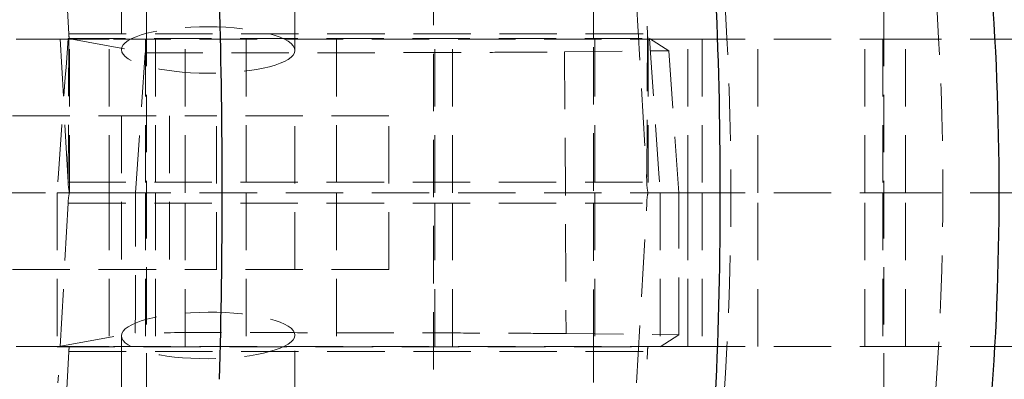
# Model space of a CAD drawing. Header units: millimetres. Extents: x 43 to 401, y 20 to 284.
# Tile 7 of 20: x 175 to 196, y 62 to 70. Entities that reach past the tile are written whole.
import ezdxf

# ---------------------------------------------------------------- set-up
doc = ezdxf.new("R2010")
doc.units = ezdxf.units.MM
doc.linetypes.add('HIDDEN', pattern=[1.905, 1.27, -0.635])
doc.layers.add('FORMATO', color=179, linetype='Continuous')
doc.styles.add('SLDTEXTSTYLE0', font='TXT', dxfattribs={"width": 0.75})
doc.dimstyles.new('SLDDIMSTYLE2', dxfattribs={"dimtxt": 3.5, "dimasz": 3.302, "dimexe": 0, "dimexo": 0.0625, "dimgap": 0.875, "dimtad": 1, "dimdec": 0, "dimlfac": 1.25, "dimrnd": 1e-09, "dimzin": 12, "dimdsep": 46, "dimtxsty": 'SLDTEXTSTYLE0', "dimsah": 1, "dimcen": 0.09, "dimadec": 0, "dimazin": 3, "dimtfac": 1, "dimtofl": 0, "dimtmove": 0, "dimatfit": 3, "dimfxl": 0, "dimfrac": 2, "dimtolj": 1, "dimtzin": 12, "dimarcsym": 0})
doc.dimstyles.new('SLDDIMSTYLE3', dxfattribs={"dimtxt": 3.5, "dimasz": 3.302, "dimexe": 0, "dimexo": 0.0625, "dimgap": 0.875, "dimtad": 1, "dimlfac": 1.25, "dimrnd": 1e-09, "dimzin": 12, "dimdsep": 46, "dimtxsty": 'SLDTEXTSTYLE0', "dimsah": 1, "dimcen": 0.09, "dimadec": 0, "dimazin": 3, "dimtfac": 1, "dimtofl": 0, "dimtmove": 0, "dimatfit": 3, "dimfxl": 0, "dimfrac": 2, "dimtolj": 1, "dimtzin": 12, "dimarcsym": 0})

# ---------------------------------------------------------------- blocks, each defined once
blk = doc.blocks.new('_D_6')
at = {"layer": 'FORMATO'}
for p, q in [((67.317, 71.649), (67.317, 20.449)), ((187.316, 50.849), (187.316, 20.449)), ((187.316, 21.449), (67.317, 21.449))]:
    blk.add_line(p, q, dxfattribs=at)
for points in [[(67.317, 21.449), (70.619, 20.941), (70.619, 21.957)], [(187.316, 21.449), (184.014, 21.957), (184.014, 20.941)]]:
    blk.add_solid(points, dxfattribs=at)
at = {"layer": 'FORMATO', "insert": (123.683, 25.961), "char_height": 3.5, "attachment_point": 1, "style": 'SLDTEXTSTYLE0'}
blk.add_mtext('150', dxfattribs=at)
blk = doc.blocks.new('_D_8')
at = {"layer": 'FORMATO'}
for p, q in [((213.113, 87.85), (213.113, 98.436)), ((180.316, 87.85), (214.113, 87.85)), ((213.113, 87.85), (213.113, 43.849)), ((180.316, 43.849), (214.113, 43.849))]:
    blk.add_line(p, q, dxfattribs=at)
for points in [[(213.113, 87.85), (212.605, 84.548), (213.621, 84.548)], [(213.113, 43.849), (213.621, 47.151), (212.605, 47.151)]]:
    blk.add_solid(points, dxfattribs=at)
at = {"layer": 'FORMATO', "insert": (208.601, 93.264), "char_height": 3.5, "attachment_point": 1, "rotation": 90, "style": 'SLDTEXTSTYLE0'}
blk.add_mtext('55', dxfattribs=at)
blk = doc.blocks.new('_D_9')
at = {"layer": 'FORMATO'}
for p, q in [((201.918, 80.65), (201.918, 98.436)), ((186.516, 80.65), (202.918, 80.65)), ((201.918, 80.65), (201.918, 51.049)), ((186.516, 51.049), (202.918, 51.049))]:
    blk.add_line(p, q, dxfattribs=at)
for points in [[(201.918, 80.65), (201.41, 77.348), (202.426, 77.348)], [(201.918, 51.049), (202.426, 54.351), (201.41, 54.351)]]:
    blk.add_solid(points, dxfattribs=at)
at = {"layer": 'FORMATO', "insert": (197.406, 93.264), "char_height": 3.5, "attachment_point": 1, "rotation": 90, "style": 'SLDTEXTSTYLE0'}
blk.add_mtext('37', dxfattribs=at)

msp = doc.modelspace()

# ---------------------------------------------------------------- linework, layer by layer
at = {"color": 7, "linetype": 'HIDDEN', "lineweight": 18}
for p, q in [((177.42878, 73.729441), (177.42878, 58.12944)), ((183.778779, 58.12944), (183.778779, 73.729441)), ((193.74097, 73.729441), (193.74097, 58.12944)), ((175.71176, 69.365293), (175.48394, 73.337736)), ((188.282428, 73.337736), (188.510248, 69.365293)), ((176.872178, 72.534622), (176.872178, 69.014683)), ((180.712178, 68.998872), (180.712178, 72.518811)), ((175.698237, 66.081145), (175.470418, 70.053588)), ((187.315969, 69.258055), (187.315969, 70.049441)), ((188.268906, 70.053588), (188.496727, 66.081145)), ((175.693681, 69.258691), (177.401404, 68.945444)), ((175.693681, 69.258691), (188.555334, 69.258691)), ((175.698237, 66.081145), (175.71176, 69.365293)), ((175.71176, 69.365293), (188.510248, 69.365293)), ((187.315969, 65.894664), (187.315969, 69.258055)), ((188.510248, 69.365293), (188.496727, 66.081145)), ((188.555334, 69.258691), (188.984075, 68.989369)), ((165.022798, 69.249441), (175.725283, 69.249441)), ((175.725283, 65.849441), (175.725283, 69.249441)), ((176.600156, 69.249441), (175.725283, 69.249441)), ((189.3994, 69.249441), (176.600156, 69.249441)), ((176.600156, 65.849441), (176.600156, 69.249441)), ((177.403779, 69.249441), (177.403779, 65.849441)), ((177.631222, 69.249441), (177.631222, 65.849441)), ((178.284573, 65.849441), (178.284573, 69.249441)), ((179.633968, 69.249441), (179.633968, 65.849441)), ((181.633346, 69.249441), (181.633346, 65.849441)), ((183.803779, 65.849441), (183.803779, 69.249441)), ((184.193346, 65.849441), (184.193346, 69.249441)), ((187.344226, 69.249441), (187.344226, 65.849441)), ((188.523771, 69.249441), (188.523771, 65.849441)), ((189.398645, 65.849441), (189.398645, 69.249441)), ((189.3994, 69.249441), (193.316358, 69.249441)), ((189.3994, 65.849441), (189.3994, 69.249441)), ((189.715969, 69.249441), (189.715969, 65.849441)), ((190.953366, 65.849441), (190.953366, 69.249441)), ((193.316358, 65.849441), (193.316358, 69.249441)), ((193.316358, 69.249441), (194.216749, 69.249441)), ((193.715969, 69.249441), (193.715969, 65.849441)), ((196.915969, 69.249441), (194.216749, 69.249441)), ((194.216749, 65.849441), (194.216749, 69.249441)), ((177.182484, 65.849441), (177.401404, 68.945444)), ((186.676684, 68.965625), (188.984075, 68.989369)), ((186.676684, 68.965625), (186.708309, 62.732931)), ((188.984075, 68.989369), (189.200237, 65.849441)), ((166.845385, 67.549441), (178.980291, 67.549441)), ((176.872178, 67.549441), (176.872178, 64.149441)), ((177.937133, 67.549441), (177.937133, 64.149441)), ((178.980291, 64.149441), (178.980291, 67.549441)), ((182.792178, 67.549441), (178.980291, 67.549441)), ((180.712178, 64.149441), (180.712178, 67.549441)), ((182.792178, 64.149441), (182.792178, 67.549441)), ((175.698237, 66.081145), (188.496727, 66.081145)), ((162.491503, 65.849441), (175.452866, 65.849441)), ((176.200785, 65.849441), (175.452866, 65.849441)), ((176.600156, 65.849441), (176.200785, 65.849441)), ((176.868935, 65.849441), (176.600156, 65.849441)), ((176.600156, 65.849441), (176.600156, 62.44944)), ((177.182484, 65.849441), (176.868935, 65.849441)), ((189.3994, 65.849441), (177.182484, 65.849441)), ((177.403779, 65.849441), (177.403779, 62.44944)), ((177.631222, 65.849441), (177.631222, 62.44944)), ((178.284573, 62.44944), (178.284573, 65.849441)), ((179.633968, 65.849441), (179.633968, 62.44944)), ((181.633346, 65.849441), (181.633346, 62.44944)), ((183.803779, 62.44944), (183.803779, 65.849441)), ((184.193346, 62.44944), (184.193346, 65.849441)), ((187.315969, 62.440826), (187.315969, 65.804217)), ((187.344226, 65.849441), (187.344226, 62.44944)), ((189.183375, 65.849441), (189.200237, 65.849441)), ((189.200237, 62.707288), (189.200237, 65.849441)), ((189.398645, 65.849441), (189.398645, 62.44944)), ((189.3994, 65.849441), (193.316358, 65.849441)), ((189.3994, 62.44944), (189.3994, 65.849441)), ((189.715969, 65.849441), (189.715969, 62.44944)), ((190.953366, 62.44944), (190.953366, 65.849441)), ((193.316358, 65.849441), (194.216749, 65.849441)), ((193.316358, 62.44944), (193.316358, 65.849441)), ((193.715969, 65.849441), (193.715969, 62.44944)), ((196.915969, 65.849441), (194.216749, 65.849441)), ((194.216749, 62.44944), (194.216749, 65.849441)), ((175.698237, 65.617736), (175.470418, 61.645293)), ((175.698237, 65.617736), (188.496727, 65.617736)), ((188.268906, 61.645293), (188.496727, 65.617736)), ((166.845385, 64.149441), (178.980291, 64.149441)), ((182.792178, 64.149441), (178.980291, 64.149441)), ((175.455347, 62.440198), (177.181566, 62.752828)), ((186.708309, 62.732931), (189.200237, 62.707288)), ((176.872178, 62.684198), (176.872178, 59.164259)), ((180.712178, 59.180071), (180.712178, 62.700009)), ((189.200237, 62.707288), (188.793725, 62.440198)), ((165.022798, 62.44944), (175.725283, 62.44944)), ((175.455347, 62.440198), (188.793725, 62.440198)), ((175.71176, 62.333588), (175.48394, 58.361145)), ((175.71176, 62.333588), (188.510248, 62.333588)), ((176.600156, 62.44944), (175.725283, 62.44944)), ((189.3994, 62.44944), (176.600156, 62.44944)), ((187.315969, 62.440826), (187.315969, 61.649441)), ((188.282428, 58.361145), (188.510248, 62.333588)), ((189.3994, 62.44944), (193.316358, 62.44944)), ((193.316358, 62.44944), (194.216749, 62.44944)), ((196.915969, 62.44944), (194.216749, 62.44944))]:
    msp.add_line(p, q, dxfattribs=at)
at = {"color": 7, "linetype": 'Continuous', "lineweight": 25}
msp.add_arc((134.457583, 65.865276), 61.831957, 355.39141942, 4.60858058, dxfattribs=at)
at = {"color": 7, "linetype": 'HIDDEN', "lineweight": 18}
for centre, radius, start, end in [((176.11358, 69.35348), 0.401994, 178.3160808, 194.999337), ((188.912174, 69.353492), 0.402099, 178.3182785, 194.9971392), ((176.501894, 66.057521), 0.804005, 178.3162402, 194.999163), ((189.300437, 66.057522), 0.804057, 178.3164308, 194.9982453), ((176.501894, 65.64136), 0.804005, 165.000837, 181.6837598), ((189.300437, 65.641359), 0.804057, 165.0017547, 181.6835692), ((176.11358, 62.345401), 0.401994, 165.000663, 181.6839192), ((188.912174, 62.345389), 0.402099, 165.0028608, 181.6817215)]:
    msp.add_arc(centre, radius, start, end, dxfattribs=at)
at = {"color": 7, "linetype": 'Continuous', "lineweight": 25}
for ratio, start_param, end_param in [(0.582297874, 4.633324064, 4.792985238), (0.389018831, 4.639633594, 4.786337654)]:
    msp.add_ellipse((156.92845, 65.865276), major_axis=(0, 57.0024), ratio=ratio, start_param=start_param, end_param=end_param, dxfattribs=at)
at = {"color": 7, "linetype": 'HIDDEN', "lineweight": 18}
for centre, major_axis, ratio, start_param, end_param in [((141.536166, 65.865276), (0, 57.0024), 0.85644206, 4.631986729, 4.792233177), ((141.536166, 65.865276), (0, 57.0024), 0.938700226, 4.631986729, 4.792233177), ((176.827316, 65.865276), (3.987975, 57.00232), 0.02397543, 1.512907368, 1.57275148), ((189.170489, 65.865276), (-3.985852, 57.002394), 0.006608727, 1.510767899, 1.570612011), ((176.826208, 65.865276), (0, 57.0024), 0.024092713, 1.571074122, 1.630919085), ((189.171596, 65.865276), (0, 57.0024), 0.006641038, 1.571074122, 1.630919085)]:
    msp.add_ellipse(centre, major_axis=major_axis, ratio=ratio, start_param=start_param, end_param=end_param, dxfattribs=at)
for centre, major_axis in [((178.792178, 69.006778), (1.919999, -0.008517)), ((178.792178, 62.692104), (1.919999, 0.008517))]:
    msp.add_ellipse(centre, major_axis=major_axis, ratio=0.26791266, dxfattribs=at)
for points, knots in [([(177.401404, 68.945444), (177.851652, 68.945072), (178.752147, 68.944326), (180.129058, 68.944463), (181.475108, 68.945555), (182.758773, 68.94762), (183.938748, 68.950615), (184.987397, 68.954424), (185.866354, 68.958973), (186.395712, 68.962844), (186.627661, 68.96514), (186.676684, 68.965625)], [0, 0, 0, 0, 0.120943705, 0.241887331, 0.362830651, 0.483773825, 0.604723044, 0.725671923, 0.846628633, 0.967584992, 1, 1, 1, 1]), ([(177.181566, 62.752828), (177.181682, 63.176882), (177.181964, 64.209098), (177.182292, 65.241291), (177.182484, 65.849441)], [0, 0, 0, 0, 0.410818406, 1, 1, 1, 1]), ([(186.708309, 62.732931), (186.510107, 62.734714), (186.113703, 62.738282), (185.269435, 62.742978), (184.265589, 62.746999), (183.117389, 62.750225), (181.857592, 62.752538), (180.524115, 62.753911), (179.15398, 62.754253), (178.031054, 62.753758), (177.384282, 62.75305), (177.181566, 62.752828)], [0, 0, 0, 0, 0.118259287, 0.236518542, 0.354778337, 0.473037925, 0.591290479, 0.709542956, 0.827782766, 0.94602244, 1, 1, 1, 1])]:
    msp.add_open_spline(points, degree=3, knots=knots, dxfattribs=at)

# ---------------------------------------------------------------- dimensions: what is measured, and where the dimension line sits
at = {"layer": 'FORMATO'}
for base, p1, p2, picture, middle in [((213.113094, 43.849231), (179.315969, 87.84965), (179.315969, 43.849231), '_D_8', (213.113094, 95.84965)), ((201.918185, 51.049231), (185.515969, 80.64965), (185.515969, 51.049231), '_D_9', (201.918185, 95.84965))]:
    dim = msp.add_linear_dim(base=base, p1=p1, p2=p2, angle=90, dimstyle='SLDDIMSTYLE3', dxfattribs=at)
    dim.commit()
    dim.dimension.update_dxf_attribs({"geometry": picture, "text_midpoint": middle, "dimtype": 160})
dim = msp.add_linear_dim(base=(67.316977, 21.449231), p1=(187.315969, 51.849231), p2=(67.316977, 72.649441), dimstyle='SLDDIMSTYLE2', dxfattribs=at)
dim.commit()
dim.dimension.update_dxf_attribs({"geometry": '_D_6', "text_midpoint": (127.562544, 21.449231), "dimtype": 160})

doc.saveas('drawing.dxf')
